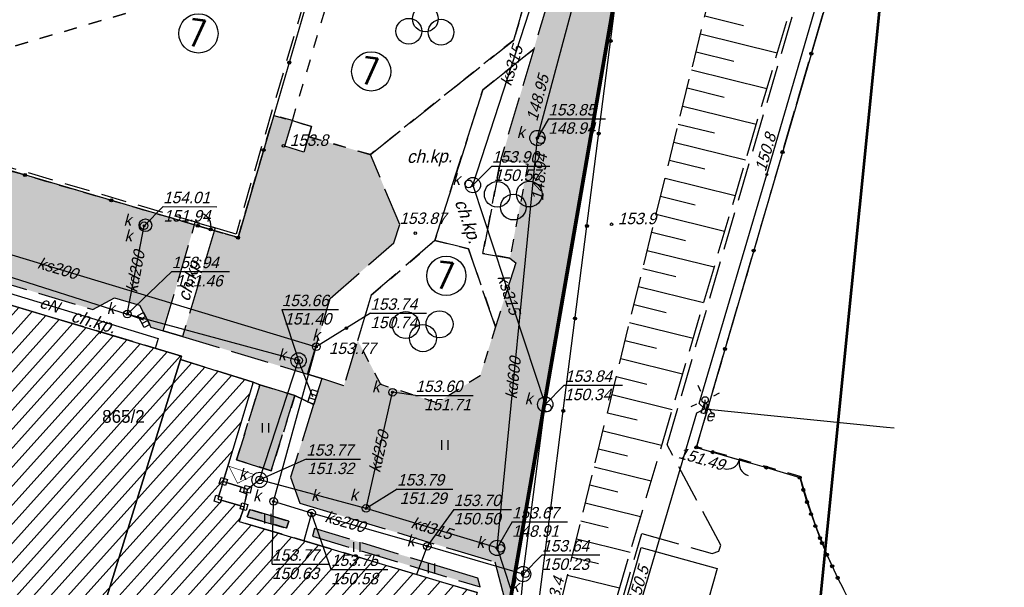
# Model space of a CAD drawing. Extents: x 88043 to 202646, y -79156 to -1177.
# Tile 42 of 54: x 159315 to 167052, y -34045 to -29590. Entities that reach past the tile are written whole.
import ezdxf

# ---------------------------------------------------------------- set-up
doc = ezdxf.new("R2010")
doc.units = ezdxf.units.DM
doc.header["$MEASUREMENT"] = 0
for name, pattern in [('4001', [0]), ('4002', [2, 1, -1]), ('4003', [3, 2, -1]), ('4004', [4, 3, -1]), ('HIDDEN2', [4.7625, 3.175, -1.5875])]:
    doc.linetypes.add(name, pattern=pattern)
doc.layers.get('0').update_dxf_attribs({"color": 11})
for name, color, linetype in [('1343_slup_wiaty', 7, 'Continuous'), ('Budynki', 1, 'Continuous'), ('DROGI', 6, 'Continuous'), ('Dzialki', 7, 'Continuous'), ('Elementy_budynkow', 1, 'Continuous'), ('HATCH', 8, 'Continuous'), ('Linie_napowietrzne', 1, 'Continuous'), ('ODGIK_1', 7, 'Continuous'), ('Ogrodzenia', 9, 'Continuous'), ('OPIS PROJ', 2, 'Continuous'), ('PROJEKTY', 1, 'Continuous'), ('Roslinnosc', 3, 'Continuous'), ('Rzezba', 8, 'Continuous'), ('Uz_Energia', 1, 'Continuous'), ('Uz_Kanalizacja', 9, 'Continuous'), ('UZYTKI', 7, 'Continuous')]:
    doc.layers.add(name, color=color, linetype=linetype)
doc.layers.add('area', color=6, linetype='Continuous', plot=False)
doc.layers.add('ZIELEN', color=82, linetype='Continuous', lineweight=0)
doc.styles.add('romans', font='romans.shx', dxfattribs={"width": 0.8})

# ---------------------------------------------------------------- blocks, each defined once
blk = doc.blocks.new('1281')
at = {"layer": 'Ogrodzenia', "color": 174, "linetype": 'Continuous'}
for radius in [0.24, 0.16, 0.08]:
    blk.add_circle((0, 0), radius, dxfattribs=at)
blk = doc.blocks.new('2283')
at = {"layer": 'Ogrodzenia', "color": 174, "linetype": 'Continuous'}
blk.add_line((0, 0), (0, 1), dxfattribs=at)
blk = doc.blocks.new('1283')
at = {"layer": 'Ogrodzenia', "color": 174, "linetype": 'Continuous'}
for centre, start, end in [((0, 2), -90, 0), ((0, -2), 0, 90)]:
    blk.add_arc(centre, 2, start, end, dxfattribs=at)
blk = doc.blocks.new('1812')
at = {"layer": 'Rzezba', "color": 8, "linetype": 'Continuous'}
blk.add_circle((0, 0), 0.2, dxfattribs=at)
blk = doc.blocks.new('1722')
at = {"layer": 'Uz_Kanalizacja', "color": 9, "linetype": 'Continuous'}
blk.add_circle((0, 0), 0.6, dxfattribs=at)
blk = doc.blocks.new('1728')
at = {"layer": 'Uz_Kanalizacja', "color": 7, "linetype": 'Continuous'}
for p, q in [((-1.05, 0.5), (1.05, 0.5)), ((-1.05, -0.5), (-1.05, 0.5)), ((-0.35, 0.5), (-0.35, -0.5)), ((0.35, 0.5), (0.35, -0.5)), ((1.05, 0.5), (1.05, -0.5)), ((1.05, -0.5), (-1.05, -0.5))]:
    blk.add_line(p, q, dxfattribs=at)
blk = doc.blocks.new('1811')
at = {"layer": 'Rzezba', "color": 8, "linetype": 'Continuous'}
blk.add_circle((0, 0), 0.2, dxfattribs=at)
blk = doc.blocks.new('1363')
at = {"layer": 'Linie_napowietrzne', "color": 174, "linetype": 'Continuous'}
for p, q in [((0, 1.5), (0, 2.5)), ((-1.5, 0), (-2.5, 0)), ((1.5, 0), (2.5, 0)), ((0, -1.5), (0, -2.5))]:
    blk.add_line(p, q, dxfattribs=at)
blk = doc.blocks.new('1766')
at = {"layer": 'Uz_Energia', "color": 1, "linetype": 'Continuous'}
for radius in [0.16, 0.08]:
    blk.add_circle((0, 0), radius, dxfattribs=at)
blk = doc.blocks.new('2472')
at = {"layer": 'Roslinnosc', "color": 3, "linetype": 'Continuous'}
for centre in [(0.16, 0.7), (0, 0.5), (0.16, 0.3)]:
    blk.add_circle(centre, 0.16, dxfattribs=at)
blk = doc.blocks.new('1361')
at = {"layer": 'Linie_napowietrzne', "color": 174, "linetype": 'Continuous'}
blk.add_circle((0, 0), 0.5, dxfattribs=at)
blk = doc.blocks.new('2284')
at = {"layer": 'Ogrodzenia', "color": 174, "linetype": 'Continuous'}
blk.add_line((0, 0), (0, 1), dxfattribs=at)
blk = doc.blocks.new('1284')
at = {"layer": 'Ogrodzenia', "color": 174, "linetype": 'Continuous'}
blk.add_arc((0, 2), 2, -90, 0, dxfattribs=at)
blk = doc.blocks.new('1726')
at = {"layer": 'Uz_Kanalizacja', "color": 9, "linetype": 'Continuous'}
for radius in [0.16, 0.08]:
    blk.add_circle((0, 0), radius, dxfattribs=at)
blk = doc.blocks.new('1450')
at = {"layer": 'Roslinnosc', "color": 3, "linetype": 'Continuous'}
for p, q in [((-0.5, -0.75), (-0.5, 0.75)), ((0.5, -0.75), (0.5, 0.75))]:
    blk.add_line(p, q, dxfattribs=at)
blk = doc.blocks.new('1343')
at = {"layer": '1343_slup_wiaty', "color": 7, "linetype": 'Continuous'}
for p, q in [((-0.5, 0.5), (0.5, 0.5)), ((-0.5, -0.5), (-0.5, 0.5)), ((0.5, 0.5), (0.5, -0.5)), ((0.5, -0.5), (-0.5, -0.5))]:
    blk.add_line(p, q, dxfattribs=at)
blk = doc.blocks.new('mroczocza')
at = {"layer": 'Budynki', "color": 7, "linetype": '4003'}
for p, q in [((81.305, 28.197), (81.523, 28.914)), ((81.957, 29.141), (83.197, 28.738)), ((83.459, 28.287), (83.321, 27.613)), ((82.914, 27.367), (81.54, 27.765))]:
    blk.add_line(p, q, dxfattribs=at)
at = {"layer": 'Budynki', "color": 7, "linetype": '4001'}
for points in [[(63.218, 43.607, 0), (78.34, 39.08, 0), (78.26, 38.81, 0), (83.98, 37.04, 0), (81.204, 27.862, 0), (83.25, 27.27, 0), (82.868, 26.107, 0), (101.57, 20.52, 0), (99.29, 12.83, 0), (97.85, 13.25, 0), (97.228, 11.082, 0), (81.541, 15.736, 0), (79.438, 16.182, 0), (71.42, 16.83, 0), (67.613, 4.409, 0), (70.555, 3.526, 0), (69.252, -0.82, 0), (67.819, -0.391, 0), (66.255, -5.594, 0), (55.98, -2.54, 0)], [(114.45, 24.06, 0), (120.42, 22.41, 0), (118.38, 15.19, 0), (112.42, 16.88, 0), (114.45, 24.06, 0)]]:
    blk.add_polyline3d(points, dxfattribs=at)
at = {"layer": 'DROGI', "color": 8, "linetype": '4004'}
for p, q in [((136.58, 92.87), (118.78, 31.92)), ((116.49, 32.13), (128.428, 72.965, 150.907)), ((104.44, 63.9), (106.55, 70.98)), ((108.32, 71), (106.02, 63.19)), ((93.18, 54.91), (104.44, 63.9)), ((106.02, 63.19), (102.02, 59.99)), ((102.02, 59.99), (106.02, 63.19)), ((106.02, 63.19), (103.43, 54.56)), ((102.02, 59.99), (98.24, 48.17)), ((98.24, 48.17), (102.02, 59.99)), ((86.46, 55.57), (87.05, 57.57)), ((87.05, 57.57), (88.54, 57.11)), ((88.54, 57.11), (88.32, 56.31)), ((88.32, 56.31), (87.96, 55.11)), ((87.96, 55.11), (86.46, 55.57)), ((95.49, 49.42), (93.18, 54.91)), ((103.43, 54.56), (102.02, 47.15)), ((76.91, 41.07), (79.42, 49.61)), ((79.42, 49.61), (80.98, 49.15)), ((80.98, 49.15), (78.42, 40.63)), ((95.02, 47.98), (95.49, 49.42)), ((90.03, 43.61), (95.02, 47.98)), ((98.24, 48.17), (93.25, 43.86)), ((100.88, 47.52), (98.24, 48.17)), ((55.61, 47.48, 154.141), (71.38, 42.75, 153.951)), ((103.01, 41.39), (100.88, 47.52)), ((102.02, 47.15), (104.14, 46.78)), ((104.6, 46.42), (103.01, 41.39)), ((104.14, 46.78), (104.6, 46.42)), ((78.34, 39.08), (63.218, 43.607)), ((71.38, 42.75, 153.951), (73.08, 43.67, 153.951)), ((73.08, 43.67, 153.951), (75.04, 43.1, 153.941)), ((88.235, 37.661), (90.03, 43.61)), ((93.25, 43.86), (91.09, 36.75)), ((75.04, 43.1, 153.941), (75.93, 41.36, 153.881)), ((75.93, 41.36, 153.881), (76.91, 41.07)), ((78.42, 40.63), (76.91, 41.07)), ((76.91, 41.07), (78.42, 40.63)), ((78.42, 40.63), (88.235, 37.661)), ((78.26, 38.81), (78.34, 39.08)), ((83.98, 37.04), (78.26, 38.81)), ((89.37, 37.32), (88.235, 37.661)), ((88.235, 37.661), (89.37, 37.32, 153.711)), ((89.37, 37.32, 153.711), (88.72, 35.28, 153.711)), ((91.09, 36.75), (89.37, 37.32)), ((81.624, 29.249), (83.98, 37.04)), ((84.5, 36.84, 153.831), (82.67, 30.95, 153.771)), ((83.98, 37.04), (84.5, 36.84, 153.831)), ((84.5, 36.84, 153.831), (83.98, 37.04)), ((87.25, 35.99, 153.751), (84.5, 36.84, 153.831)), ((85.38, 30.08, 153.751), (87.25, 35.99, 153.751)), ((87.25, 35.99, 153.751), (88.72, 35.28, 153.711)), ((88.72, 35.28, 153.711), (87.25, 35.99, 153.751)), ((88.72, 35.28, 153.711), (86.91, 29.59, 153.731)), ((120.72, 24.24), (116.49, 32.13)), ((118.78, 31.92), (120.08, 31.55)), ((82.67, 30.95, 153.771), (85.38, 30.08, 153.751)), ((120.08, 31.55), (124.29, 30.34)), ((124.29, 30.34), (126.91, 29.55)), ((86.91, 29.59, 153.731), (87.64, 27.55, 153.751)), ((126.91, 29.55), (127.186, 28.589)), ((83.05, 28.8), (81.624, 29.249)), ((83.53, 28.63), (83.05, 28.8)), ((83.25, 27.27), (83.53, 28.63)), ((127.186, 28.589), (127.483, 27.634)), ((82.868, 26.107), (83.25, 27.27)), ((87.64, 27.55, 153.751), (99.79, 23.87)), ((127.483, 27.634), (127.801, 26.686)), ((83.7, 27.06, 153.791), (83.51, 26.48, 153.811)), ((83.51, 26.48, 153.811), (86.6, 25.58, 153.811)), ((86.76, 26.14, 153.771), (83.7, 27.06, 153.791)), ((127.801, 26.686), (128.141, 25.745)), ((101.57, 20.52), (82.868, 26.107)), ((86.6, 25.58, 153.811), (86.76, 26.14, 153.771)), ((88.78, 25.55, 153.761), (88.62, 24.96, 153.791)), ((99.21, 22.39, 153.691), (88.78, 25.55, 153.761)), ((128.141, 25.745), (128.501, 24.813)), ((88.62, 24.96, 153.791), (101.806, 20.972)), ((111.65, 15.45), (114.5, 25.17)), ((114.5, 25.17), (120.03, 23.59)), ((128.501, 24.813), (128.66, 24.42)), ((120.55, 23.79), (120.72, 24.24)), ((128.66, 24.42), (129.05, 23.499)), ((99.79, 23.87), (102.97, 22.94, 153.671)), ((120.03, 23.59), (120.55, 23.79)), ((129.05, 23.499), (129.461, 22.587)), ((102.97, 22.94, 153.671), (105.76, 11.97, 153.441)), ((129.461, 22.587), (129.891, 21.685)), ((101.63, 21.66, 153.661), (99.21, 22.39, 153.691)), ((129.891, 21.685), (130.342, 20.792)), ((101.806, 20.972), (101.63, 21.66, 153.661))]:
    blk.add_line(p, q, dxfattribs=at)
at = {"layer": 'DROGI', "color": 8, "linetype": '4001'}
blk.add_polyline3d([(83.05, 28.8, 0), (83.53, 28.63, 0), (83.41, 28.29, 0), (82.93, 28.46, 0), (83.05, 28.8, 0)], dxfattribs=at)
at = {"layer": 'Dzialki', "color": 7, "linetype": '4001'}
for p, q in [((114.23, 77.83), (103.51, 16.11)), ((103.51, 16.11), (114.23, 77.83))]:
    blk.add_line(p, q, dxfattribs=at)
at = {"layer": 'Elementy_budynkow', "color": 7, "linetype": '4001'}
for points in [[(67.613, 4.409, 0), (67.458, 3.904, 0), (54.67, 7.73, 0), (45.98, 10.33, 0), (47.72, 16.09, 0), (43.41, 17.38, 0), (50.566, 41.132, 0), (54.878, 39.839, 0), (56.606, 45.586, 0), (78.34, 39.08, 0), (78.26, 38.81, 0), (71.42, 16.83, 0), (67.613, 4.409, 0)], [(71.42, 16.83, 0), (78.26, 38.81, 0), (83.98, 37.04, 0), (81.204, 27.862, 0), (83.25, 27.27, 0), (82.868, 26.107, 0), (101.57, 20.52, 0), (99.29, 12.83, 0), (97.85, 13.25, 0), (97.228, 11.082, 0), (81.541, 15.736, 0), (79.438, 16.182, 0), (71.42, 16.83, 0)]]:
    blk.add_polyline3d(points, dxfattribs=at)
at = {"layer": 'ODGIK_1', "color": 3, "linetype": '4001', "lineweight": 53}
blk.add_polyline3d([(-27.84, 12.071, 0), (-6.445, 84.288, 0), (-4.9, 88.047, 0), (-2.626, 91.417, 0), (0.284, 94.248, 0), (26.977, 115.506, 0), (30.197, 117.589, 0), (33.738, 119.022, 0), (37.501, 119.759, 0), (41.334, 119.763, 0), (45.086, 119.039, 0), (119.877, 97.023, 0), (123.539, 95.541, 0), (126.841, 93.358, 0), (129.646, 90.579, 0), (131.857, 87.296, 0), (133.367, 83.652, 0), (134.141, 79.778, 0), (134.132, 75.826, 0), (127.805, 12.99, 0)], dxfattribs=at)
at = {"layer": 'Ogrodzenia', "color": 184, "linetype": '4001'}
for p, q in [((108.33, 34.79), (113.92, 78.33)), ((90.82, 75.86), (82.78, 48.39)), ((130.08, 70.56), (118.78, 31.92)), ((79.62, 49.32), (45.69, 59.27)), ((82.78, 48.39), (80.62, 49.03)), ((106.396, 19.503), (108.33, 34.79)), ((118.78, 31.92), (120.08, 31.55)), ((124.29, 30.34), (126.91, 29.55)), ((126.91, 29.55), (127.186, 28.589)), ((127.186, 28.589), (127.483, 27.634)), ((127.483, 27.634), (127.801, 26.686)), ((127.801, 26.686), (128.141, 25.745)), ((128.141, 25.745), (128.501, 24.813)), ((128.501, 24.813), (128.66, 24.42)), ((128.66, 24.42), (129.05, 23.499)), ((129.05, 23.499), (129.461, 22.587)), ((129.461, 22.587), (129.891, 21.685)), ((129.891, 21.685), (130.342, 20.792))]:
    blk.add_line(p, q, dxfattribs=at)
at = {"layer": 'PROJEKTY', "color": 14, "linetype": 'Continuous'}
blk.add_circle((75.505, 49.359), 0.5, dxfattribs=at)
at = {"layer": 'Roslinnosc', "color": 104, "linetype": '4002'}
for points in [[(130.626, 20.275, 0), (130.163, 21.161, 0), (129.723, 22.059, 0), (129.48, 22.58, 0), (129.081, 23.497, 0), (128.701, 24.422, 0), (128.34, 25.355, 0), (128.11, 25.98, 0), (127.781, 26.924, 0), (127.47, 27.875, 0), (127.179, 28.832, 0), (126.95, 29.64, 0), (118.82, 31.96, 151.492), (130.63, 72.4, 0)], [(92.38, 75.68, 0), (99.64, 73.54, 0), (99.51, 73.05, 0), (106.55, 70.98, 0), (104.44, 63.9, 0), (93.18, 54.91, 0), (88.32, 56.31, 0), (88.54, 57.11, 0), (87.05, 57.57, 0), (92.38, 75.68, 0)], [(103.43, 54.56, 0), (105.55, 54.16, 0), (104.14, 46.78, 0), (102.02, 47.15, 0), (103.43, 54.56, 0)], [(98.24, 48.17, 0), (100.88, 47.52, 0), (103.01, 41.39, 0), (101.8, 37.54, 0), (98.41, 35.42, 0), (94, 36.86, 0), (92.18, 40.32, 0), (93.25, 43.86, 0), (98.24, 48.17, 0)], [(84.5, 36.84, 153.831), (87.25, 35.99, 153.751), (85.38, 30.08, 153.751), (82.67, 30.95, 153.771), (84.5, 36.84, 153.831)], [(83.7, 27.06, 153.791), (86.76, 26.14, 153.771), (86.6, 25.58, 153.811), (83.51, 26.48, 153.811), (83.7, 27.06, 153.791)]]:
    blk.add_polyline3d(points, dxfattribs=at)
at = {"layer": 'Roslinnosc', "color": 7, "linetype": '4003'}
blk.add_polyline3d([(48.18, 88.15, 0), (90.53, 75.69, 0), (82.62, 48.67, 0), (40.22, 61.13, 0), (48.18, 88.15, 0)], dxfattribs=at)
at = {"layer": 'Rzezba', "color": 8, "linetype": '4001'}
for p, q in [((119.461, 65.8), (122.508, 65.051)), ((119.113, 64.384), (125.143, 62.902)), ((118.765, 62.968), (121.747, 62.235)), ((118.417, 61.552), (124.317, 60.102)), ((118.069, 60.136), (120.986, 59.419)), ((117.721, 58.719), (123.491, 57.302)), ((117.373, 57.303), (120.226, 56.603)), ((117.025, 55.887), (122.665, 54.502)), ((116.677, 54.471), (119.465, 53.787)), ((116.329, 53.055), (121.839, 51.702)), ((115.982, 51.639), (118.704, 50.97)), ((115.634, 50.223), (121.013, 48.902)), ((115.286, 48.807), (117.943, 48.154)), ((114.938, 47.391), (120.187, 46.101)), ((114.59, 45.975), (117.182, 45.338)), ((114.242, 44.559), (119.361, 43.301)), ((113.894, 43.143), (116.421, 42.522)), ((113.546, 41.727), (118.535, 40.501)), ((113.198, 40.311), (115.66, 39.706)), ((112.851, 38.895), (117.71, 37.701)), ((112.503, 37.479), (114.9, 36.89)), ((112.155, 36.063), (116.884, 34.901)), ((111.807, 34.647), (114.139, 34.074)), ((111.459, 33.231), (116.058, 32.101)), ((111.111, 31.814), (113.378, 31.258)), ((110.763, 30.398), (115.232, 29.301)), ((110.415, 28.982), (112.617, 28.441)), ((110.067, 27.566), (114.406, 26.5)), ((109.719, 26.15), (111.856, 25.625)), ((109.372, 24.734), (113.58, 23.7)), ((109.024, 23.318), (111.095, 22.809)), ((108.676, 21.902), (112.754, 20.9))]:
    blk.add_line(p, q, dxfattribs=at)
at = {"layer": 'Rzezba', "color": 8, "linetype": '4004'}
blk.add_polyline3d([(108.01, 16.41, 153.481), (107.98, 19.07, 153.424), (121.2, 72.88, 153.66), (123.44, 74.41, 0), (124.6, 74.09, 0), (128.136, 73.05, 0), (128.13, 73.03, 0), (110.53, 13.36, 151.238), (108.01, 16.41, 153.481)], dxfattribs=at)
at = {"layer": 'Uz_Energia', "color": 1, "linetype": '4001'}
for p, q in [((124.32, 53.34), (130.06, 72.97)), ((119.02, 35.38), (124.32, 53.34)), ((54.49, 47.16, 153.351), (76.509, 40.474, 153.111)), ((76.509, 40.474, 153.111), (76.277, 39.698)), ((119.47, 34.95), (119.48, 35.65)), ((119.47, 34.95), (118.8, 34.61)), ((119.47, 34.95), (119.02, 35.38)), ((119.47, 34.95), (133.74, 33.51)), ((118.8, 34.61), (114.33, 19.47)), ((133.74, 33.51), (134.33, 33.46))]:
    blk.add_line(p, q, dxfattribs=at)
blk.add_polyline3d([(119.42, 35.39, 0), (119.67, 35.31, 0), (119.43, 34.55, 0), (119.18, 34.63, 0), (119.42, 35.39, 0)], dxfattribs=at)
at = {"layer": 'Uz_Kanalizacja', "color": 14, "linetype": '4001'}
for p, q in [((101.23, 52.51, 153.881), (107.339, 71.318, 150.374)), ((106.3, 56.21, 153.451), (110.41, 71.47, 150.231)), ((103.13, 24.03, 153.391), (106.3, 56.21, 153.451)), ((101.23, 52.51, 153.881), (106.915, 35.299, 153.851)), ((50.67, 49.79, 154.191), (74.08, 42.39, 153.941)), ((74.08, 42.39, 153.941), (75.4, 49.32, 154.011)), ((60.39, 48.44, 154.041), (88.93, 39.82, 153.451)), ((75.38, 41.92, 153.911), (74.08, 42.39, 153.941)), ((87.54, 38.75, 153.661), (74.08, 42.39, 153.941)), ((85.57, 27.68, 153.771), (88.93, 39.82, 153.451)), ((84.47, 29.37, 153.771), (87.54, 38.75, 153.661)), ((88.66, 35.89, 153.721), (87.54, 38.75, 153.661)), ((92.84, 27.13, 153.791), (94.92, 36.25, 153.601)), ((105.18, 21.98, 153.431), (106.915, 35.299, 153.851)), ((84.47, 29.37, 153.771), (83.53, 28.63)), ((92.84, 27.13, 153.791), (84.47, 29.37, 153.771)), ((88.56, 26.77, 153.761), (85.57, 27.68, 153.771)), ((103.13, 24.03, 153.391), (92.84, 27.13, 153.791)), ((88.56, 26.77, 153.761), (87.946, 24.59)), ((97.65, 24.16, 153.701), (88.56, 26.77, 153.761)), ((97.65, 24.16, 153.701), (96.794, 21.947)), ((105.18, 21.98, 153.431), (97.65, 24.16, 153.701)), ((103.13, 24.03, 153.391), (106.42, 14.18, 153.041)), ((105.18, 21.98, 153.431), (104.442, 13.851, 153.482))]:
    blk.add_line(p, q, dxfattribs=at)
at = {"layer": 'Uz_Kanalizacja', "color": 14, "linetype": 'Continuous'}
for p, q in [((107.164, 57.709), (106.3, 56.21)), ((107.164, 57.709), (111.657, 57.707)), ((102.73, 54.01), (101.23, 52.51)), ((102.73, 54.01), (107.283, 54.008)), ((76.9, 50.82), (75.4, 49.32)), ((76.9, 50.82), (81.118, 50.818)), ((77.579, 45.725), (74.08, 42.39)), ((77.579, 45.725), (82.106, 45.723)), ((86.218, 42.739), (90.686, 42.737)), ((86.218, 42.739), (87.539, 38.752)), ((93.177, 42.453), (88.93, 39.82)), ((93.177, 42.453), (97.579, 42.451)), ((108.415, 36.799), (106.915, 35.299)), ((108.415, 36.799), (112.981, 36.797)), ((96.727, 36.002), (94.92, 36.25)), ((96.727, 36.002), (101.257, 36)), ((88.143, 30.998), (84.47, 29.37)), ((88.143, 30.998), (92.403, 30.996)), ((95.28, 28.654), (92.84, 27.13)), ((95.28, 28.654), (99.667, 28.652)), ((85.45, 22.759), (85.57, 27.68)), ((90.094, 22.346), (88.56, 26.77)), ((99.733, 27.048), (97.65, 24.16)), ((99.733, 27.048), (104.263, 27.046)), ((104.308, 26.075), (103.13, 24.03)), ((104.308, 26.075), (108.672, 26.073)), ((106.68, 23.48), (105.18, 21.98)), ((106.68, 23.48), (111.205, 23.478)), ((85.45, 22.759), (89.98, 22.757)), ((90.094, 22.346), (94.552, 22.344))]:
    blk.add_line(p, q, dxfattribs=at)
for centre, radius in [((106.3, 56.21), 0.6), ((106.56, 56.07), 0.3), ((100.91, 52.61), 0.3), ((101.23, 52.51), 0.6), ((88.93, 39.82), 0.3), ((87.54, 38.75), 0.6), ((87.54, 38.75), 0.3), ((106.915, 35.299), 0.6), ((107.08, 35.02), 0.3), ((84.47, 29.37), 0.6), ((84.47, 29.37), 0.3), ((103.13, 24.03), 0.6), ((103.411, 23.996), 0.3), ((105.18, 21.98), 0.6), ((105.353, 22.003), 0.3)]:
    blk.add_circle(centre, radius, dxfattribs=at)
at = {"layer": 'UZYTKI', "color": 184, "linetype": '4002'}
for points in [[(114.23, 77.83, 0), (103.51, 16.11, 0), (107.9, 15, 0), (96, -33.96, 0), (82.74, -35.68, 0), (7.04, -20.99, 0), (-2.8, -23.22, 0), (-5.03, -23.58, 0), (-12.61, -21.82, 0), (-17.72, -24.17, 0), (-8.66, 6.39, 0), (-35.88, 13.37, 0)], [(48.03, 88.43, 0), (39.92, 60.95, 0), (42.39, 60.232, 0), (45.691, 59.265, 0), (79.621, 49.319, 0), (80.619, 49.027, 0), (82.78, 48.39, 0), (85.583, 57.988, 0), (87.05, 57.57, 0), (88.54, 57.11, 0), (88.32, 56.31, 0), (93.18, 54.91, 0), (104.44, 63.9, 0), (106.55, 70.98, 0)], [(114.23, 77.83, 0), (-19.129, 38.638, 0), (-12.872, 61.006, 0), (-15.67, 61.03, 0), (-18.92, 61.5, 0), (-22.6, 62.34, 0), (-46.45, 68.99, 0)], [(-52.686, 47.919, 0), (-19.129, 38.638, 0), (114.23, 77.83, 0)], [(152.92, 190.36, 0), (261.67, 158.56, 0), (266.08, 148.74, 0), (267.87, 132.51, 0), (266.08, 118, 0), (257.8, 95.94, 0), (214.25, -0.49, 0), (207.55, -15.12, 0), (208.66, -27.08, 0), (211.68, -33.93, 0), (210.74, -46.31, 0), (188.14, -37.47, 0), (179.31, -35.77, 0), (151.99, -26.69, 0), (96, -33.96, 0), (107.9, 15, 0), (103.51, 16.11, 0), (114.23, 77.83, 0), (114.34, 78.15, 0), (135.21, 138.84, 0), (152.92, 190.36, 0)], [(106.55, 70.98, 0), (104.44, 63.9, 0), (93.18, 54.91, 0), (88.32, 56.31, 0), (88.54, 57.11, 0), (87.05, 57.57, 0), (85.583, 57.988, 0), (82.78, 48.39, 0), (80.619, 49.027, 0), (79.621, 49.319, 0), (45.691, 59.265, 0), (42.39, 60.232, 0), (39.92, 60.95, 0), (48.03, 88.43, 0), (90.82, 75.86, 0), (92.38, 75.68, 0), (99.64, 73.54, 0), (99.51, 73.05, 0), (106.55, 70.98, 0)]]:
    blk.add_polyline3d(points, dxfattribs=at)
at = {"layer": 'Budynki', "color": 7, "xscale": 0.4999999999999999, "yscale": 0.4999999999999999, "zscale": 0.4999999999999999}
for p, rotation in [((81.624, 29.249), 252.008074), ((83.53, 28.63), 168.366366), ((81.204, 27.862), 343.1530670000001), ((83.25, 27.27), 73.862461)]:
    blk.add_blockref('1343', p, dxfattribs=dict(at, rotation=rotation))
at = {"layer": 'Linie_napowietrzne', "color": 184, "xscale": 0.5, "yscale": 0.5, "zscale": 0.5, "rotation": 296.109334}
blk.add_blockref('1363', (119.48, 35.65), dxfattribs=at)
at = {"layer": 'Linie_napowietrzne', "color": 184, "xscale": 0.5, "yscale": 0.5, "zscale": 0.5}
blk.add_blockref('1361', (119.48, 35.65), dxfattribs=at)
at = {"layer": 'Ogrodzenia', "color": 184, "xscale": 0.5, "yscale": 0.5, "zscale": 0.5}
for p in [(112.057, 63.817), (127.82, 62.832), (86.8, 62.125), (111.125, 56.56), (84.79, 55.257), (125.56, 55.104), (66.048, 53.3), (72.834, 51.31), (79.62, 49.32), (80.62, 49.03), (110.193, 49.303), (82.78, 48.39), (82.78, 48.39), (123.3, 47.376), (109.262, 42.047), (121.04, 39.648), (108.33, 34.79), (108.33, 34.79), (118.78, 31.92), (118.78, 31.92), (120.08, 31.55), (124.29, 30.34), (126.91, 29.55), (126.91, 29.55), (127.186, 28.589), (127.186, 28.589), (107.363, 27.146), (127.483, 27.634), (127.483, 27.634), (127.801, 26.686), (127.801, 26.686), (128.141, 25.745), (128.141, 25.745), (128.501, 24.813), (128.501, 24.813), (128.66, 24.42), (128.66, 24.42), (129.05, 23.499), (129.05, 23.499), (129.461, 22.587), (129.461, 22.587), (129.891, 21.685), (129.891, 21.685)]:
    blk.add_blockref('1281', p, dxfattribs=at)
for name, p, rotation in [('1284', (80.62, 49.03), 73.82784099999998), ('1283', (122.185, 30.945), 253.964771)]:
    blk.add_blockref(name, p, dxfattribs=dict(at, rotation=rotation))
at = {"layer": 'Ogrodzenia', "color": 184, "xscale": 0.5}
for name, p, yscale, rotation in [('2284', (80.62, 49.03), 1.041201, 73.82784099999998), ('2283', (120.08, 31.55), 4.380433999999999, 253.964771)]:
    blk.add_blockref(name, p, dxfattribs=dict(at, yscale=yscale, rotation=rotation))
at = {"layer": 'Roslinnosc', "color": 104}
for p, xscale, yscale, rotation in [((94.336, 65.66), 6.324007, 6.324007, 268.233011), ((107.565, 50.807), 6.30714, 6.30714, 90.38154200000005), ((100.624, 40.576), 6.628883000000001, 6.628883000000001, 91.36577899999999)]:
    blk.add_blockref('2472', p, dxfattribs=dict(at, xscale=xscale, yscale=yscale, rotation=rotation))
at = {"layer": 'Roslinnosc', "color": 104, "xscale": 0.5, "yscale": 0.5, "zscale": 0.5}
for p in [(84.96, 33.46), (84.96, 33.46), (99.039, 32.104), (85.135, 26.32), (85.135, 26.32), (92.132, 24.102), (98.002, 22.428)]:
    blk.add_blockref('1450', p, dxfattribs=at)
at = {"layer": 'Rzezba', "color": 8, "xscale": 0.5, "yscale": 0.5, "zscale": 0.5}
for name, p in [('1812', (86.35, 55.59, 153.761)), ('1812', (112.13, 49.44, 153.9)), ('1811', (96.71, 48.74, 153.871)), ('1811', (91.29, 41.28, 153.771)), ('1811', (118.82, 31.96, 151.492))]:
    blk.add_blockref(name, p, dxfattribs=at)
at = {"layer": 'Uz_Energia', "color": 1, "xscale": 0.5, "yscale": 0.5, "zscale": 0.5}
blk.add_blockref('1766', (124.32, 53.34), dxfattribs=at)
at = {"layer": 'Uz_Kanalizacja', "color": 14, "xscale": 0.5, "yscale": 0.5, "zscale": 0.5}
for name, p in [('1726', (106.3, 56.21, 153.451)), ('1726', (101.23, 52.51, 153.881)), ('1722', (75.4, 49.32, 154.011)), ('1726', (75.4, 49.32, 154.011)), ('1722', (74.08, 42.39, 153.941)), ('1726', (74.08, 42.39, 153.941)), ('1726', (88.93, 39.82, 153.451)), ('1726', (87.54, 38.75, 153.661)), ('1722', (94.92, 36.25, 153.601)), ('1726', (94.92, 36.25, 153.601)), ('1726', (106.915, 35.299, 153.851)), ('1726', (84.47, 29.37, 153.771)), ('1722', (85.57, 27.68, 153.771)), ('1726', (85.57, 27.68, 153.771)), ('1722', (92.84, 27.13, 153.791)), ('1726', (92.84, 27.13, 153.791)), ('1722', (88.56, 26.77, 153.761)), ('1726', (88.56, 26.77, 153.761)), ('1722', (97.65, 24.16, 153.701)), ('1726', (97.65, 24.16, 153.701)), ('1726', (103.13, 24.03, 153.391)), ('1726', (105.18, 21.98, 153.431))]:
    blk.add_blockref(name, p, dxfattribs=at)
at = {"layer": 'Uz_Kanalizacja', "color": 7}
for p, xscale, yscale, zscale, rotation in [((75.38, 41.92, 153.911), 0.5, 0.5, 0.5, 297.127312), ((88.66, 35.89, 153.721), 0.4999999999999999, 0.4999999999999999, 0.4999999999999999, 252.081397)]:
    blk.add_blockref('1728', p, dxfattribs=dict(at, xscale=xscale, yscale=yscale, zscale=zscale, rotation=rotation))
at = {"layer": 'DROGI', "color": 8, "oblique": 15}
for rotation, p in [(0.68962, (96.053, 54.25)), (289.16089, (99.793, 51.203)), (73.31001, (78.924, 43.308)), (343.7847, (69.587, 41.83))]:
    blk.add_text('ch.kp.', height=1, rotation=rotation, dxfattribs=at).set_placement(p)
at = {"layer": 'Dzialki', "color": 7}
blk.add_text('865/2', height=1, dxfattribs=at).set_placement((72.104, 33.856))
at = {"layer": 'Rzezba', "color": 8, "oblique": 15}
for s, p in [('153.8', (86.85, 55.59)), ('153.87', (95.466, 49.46)), ('153.9', (112.63, 49.44)), ('153.77', (89.921, 39.253))]:
    blk.add_text(s, height=0.9, dxfattribs=at).set_placement(p)
for s, rotation, p in [('151.49', 344.14264, (117.322, 31.096)), ('153.4', 76.20913, (107.697, 18.677))]:
    blk.add_text(s, height=0.9, rotation=rotation, dxfattribs=at).set_placement(p)
at = {"layer": 'Uz_Energia', "color": 1, "oblique": 15}
for s, rotation, p in [('150.8', 73.74621, (124.235, 53.518)), ('eN', 343.00081, (67.118, 42.923)), ('e', 359.97, (119.519, 33.971)), ('150.5', 73.40331, (114.236, 19.569))]:
    blk.add_text(s, height=0.9, rotation=rotation, dxfattribs=at).set_placement(p)
at = {"layer": 'Uz_Kanalizacja', "color": 14, "oblique": 15}
for s, rotation, p in [('ks315', 72.24318, (104.218, 60.23)), ('148.95', 74.92612, (106.28, 57.469)), ('153.85', 359.97, (107.164, 57.979)), ('148.94', 359.97, (107.163, 56.539)), ('k', 359.97, (104.685, 56.21)), ('153.90', 359.97, (102.73, 54.28)), ('148.94', 84.96429, (106.748, 51.247)), ('k', 359.97, (99.615, 52.51)), ('150.57', 359.97, (102.886, 52.84)), ('154.01', 359.97, (76.9, 51.09)), ('k', 359.97, (73.785, 49.32)), ('151.94', 359.97, (76.932, 49.65)), ('kd200', 78.97654, (74.843, 44.033)), ('ks200', 343.18671, (66.955, 46.014)), ('153.94', 359.97, (77.579, 45.995)), ('151.46', 359.97, (77.887, 44.555)), ('ks315', 288.27901, (103.136, 45.305)), ('k', 359.97, (72.465, 42.39)), ('153.66', 359.97, (86.218, 43.009)), ('153.74', 359.97, (93.177, 42.723)), ('151.40', 359.97, (86.425, 41.569)), ('150.74', 359.97, (93.176, 41.283)), ('k', 359.97, (88.6, 40.294)), ('k', 359.97, (85.925, 38.75)), ('kd600', 84.1722, (104.679, 35.697)), ('153.84', 359.97, (108.476, 37.069)), ('k', 359.97, (93.305, 36.25)), ('153.60', 359.97, (96.727, 36.272)), ('150.34', 359.97, (108.414, 35.629)), ('151.71', 359.97, (97.393, 34.832)), ('k', 359.97, (105.3, 35.299)), ('kd250', 77.29112, (93.936, 29.891)), ('153.77', 359.97, (88.143, 31.268)), ('k', 359.97, (82.855, 29.37)), ('151.32', 359.97, (88.213, 29.828)), ('153.79', 359.97, (95.28, 28.924)), ('k', 359.97, (83.955, 27.68)), ('k', 359.97, (88.524, 27.716)), ('k', 359.97, (91.566, 27.745)), ('151.29', 359.97, (95.487, 27.484)), ('153.70', 359.97, (99.733, 27.318)), ('153.67', 359.97, (104.308, 26.345)), ('ks200', 344.06295, (89.535, 26.096)), ('kd315', 342.74914, (96.3, 25.632)), ('150.50', 359.97, (99.732, 25.878)), ('148.91', 359.97, (104.307, 24.905)), ('k', 359.97, (96.035, 24.16)), ('k', 359.97, (101.515, 24.03)), ('153.64', 359.97, (106.68, 23.75)), ('153.77', 359.97, (85.45, 23.029)), ('153.75', 359.97, (90.094, 22.616)), ('150.23', 359.97, (106.679, 22.31)), ('150.63', 359.97, (85.449, 21.589)), ('150.58', 359.97, (90.093, 21.176)), ('k', 359.97, (104.224, 20.585))]:
    blk.add_text(s, height=0.9, rotation=rotation, dxfattribs=at).set_placement(p)
blk.add_text('k', height=0.9, dxfattribs=at).set_placement((73.855, 48.088))

msp = doc.modelspace()

# ---------------------------------------------------------------- hatches: boundary and pattern name
at = {"layer": 'HATCH', "linetype": 'Continuous', "lineweight": 0}
h = msp.add_hatch(dxfattribs=at)
h.set_pattern_fill('ANSI31', color=256, scale=800, angle=3, style=0)
h.paths.add_polyline_path([(159378.42, -36699.039), (159534.82, -36178.739), (159678.12, -36221.639), (159808.42, -35787.039), (159514.22, -35698.739), (159894.92, -34456.639), (160696.72, -34521.439), (160907.02, -34566.039), (160362.82, -36413.139), (161066.52, -36623.339), (160978.42, -36916.439), (160907.751, -37151.736)], flags=16)
h.paths.add_polyline_path([(153138.311, -34846.971), (152751.877, -36138.604), (154629.328, -36693.128), (160131.52, -38322.539), (161567.92, -38747.639), (162016.92, -37220.639), (161620.938, -37104.576), (161705.92, -36814.639), (161945.912, -36886.637), (162489.92, -35035.639), (162475.723, -35031.427), (162537.92, -34814.639), (162682.107, -34856.006), (162909.919, -34087.642), (161039.72, -33528.939), (161077.92, -33412.639), (160873.32, -33353.439), (161150.92, -32435.639), (160578.92, -32258.639), (160586.92, -32231.639), (158413.52, -31581.039), (158241.151, -32155.868), (157809.52, -32026.439), (157098.227, -34402.928), (157524.591, -34531.726), (157350.92, -35106.639), (158219.886, -35366.629), (158108.42, -35747.939), (158509.82, -35869.239), (158350.926, -36393.617)])
h.paths.add_polyline_path([(154072.034, -33954.033), (154075.134, -33943.885), (155806.119, -34459.641), (156184.92, -33171.639), (156015.82, -33121.139), (155749.92, -33038.639), (155783.92, -32925.639), (155519.92, -32839.639), (155484.66, -32958.799), (153692.92, -32427.639), (153302.92, -33726.639)], flags=17)
at = {"layer": 'ZIELEN', "linetype": 'Continuous', "transparency": 33554483}
h = msp.add_hatch(color=256, dxfattribs=at)
h.paths.add_polyline_path([(161756.539, -31778.097), (162254.92, -31341.639), (162301.92, -31197.639), (162070.92, -30648.639), (161584.92, -30508.639), (161551.686, -30629.487), (161398.436, -30584.279), (161460.446, -30383.419), (161311.789, -30341.001), (161030.92, -31300.639), (160844.587, -31245.714), (160594.92, -32076.639), (161576.42, -32373.539)], flags=17)
h.paths.add_polyline_path([(161477.92, -32540.639), (161202.318, -32456.244), (161019.92, -33044.639), (161290.92, -33131.639)], flags=17)
h.paths.add_polyline_path([(155266.92, -32682.639), (155390.92, -32616.639), (156741.967, -33018.653), (156781.92, -32888.639), (156000.939, -32649.433), (155114.92, -32382.639), (155305.92, -31751.639), (154204.92, -31418.639), (154351.92, -30944.639), (154334.92, -30934.639), (154074.92, -31302.639), (154037.92, -31392.639), (153761.92, -32234.639)], flags=17)
h.paths.add_polyline_path([(160488.92, -35827.639), (160856.92, -34580.639), (159925.92, -34504.639), (159607.114, -35561.686)], flags=17)
h.paths.add_polyline_path([(158098.898, -36275.929), (158127.92, -36179.639), (155037.92, -35234.639), (155003.92, -35358.639)], flags=17)
h.paths.add_polyline_path([(160937.92, -38951.639), (160975.92, -38819.639), (160058.92, -38543.639), (160111.92, -38372.639), (154636.12, -36749.039), (154494.92, -37211.639), (154512.92, -37282.639), (154540.92, -37331.639), (154579.92, -37357.639), (154639.056, -37373.409)])
h.paths.add_polyline_path([(159654.92, -36266.639), (159571.92, -36240.639), (159446.534, -36663.939), (159529.92, -36688.639)], flags=17)
h.paths.add_polyline_path([(162015.92, -36853.639), (162213.897, -36911.716), (161669.02, -38767.939), (162023.42, -38870.089), (161839.92, -38557.639), (162854.92, -35099.639), (162842.92, -35088.639), (162654.734, -35033.709), (162638.92, -35106.639), (162534.92, -35080.639)])
h.paths.add_polyline_path([(162953.92, -34122.439), (162733.92, -34858.639), (163067.92, -34950.639), (163151.92, -34897.639)], flags=17)
h.paths.add_polyline_path([(161630.92, -33584.639), (161614.92, -33643.639), (162933.52, -34042.439), (162915.92, -33973.639)], flags=17)
h.paths.add_polyline_path([(161412.612, -33581.549), (161428.852, -33525.619), (161122.92, -33433.639), (161103.92, -33491.639)], flags=17)
h.paths.add_polyline_path([(155823.568, -34566.964), (155616.508, -35243.197), (156587.92, -35540.639), (157243.212, -33381.537), (156266.92, -33092.639), (155835.92, -34526.639), (155791.722, -34513.717), (155787.641, -34527.482), (155823.572, -34527.482), (155823.572, -34566.964)], flags=17)
h.paths.add_polyline_path([(155219.883, -35054.852), (155598.027, -35162.921), (155219.663, -35050.767), (155199.92, -35115.639)], flags=17)
h.paths.add_polyline_path([(157204.92, -33012.639), (156933.206, -32936.719), (156895.649, -33065.574), (157300.92, -33184.639), (157710.92, -31818.639), (157582.92, -31773.639)], flags=17)
h.paths.add_polyline_path([(153954.79, -34337.902), (154075.134, -33943.885), (155807.618, -34460.088), (155807.784, -34459.53), (154071.879, -33942.89)], flags=17)
h.paths.add_polyline_path([(153135.292, -34863.683), (153344.056, -34156.87), (153134.604, -34863.48)], flags=17)
h.paths.add_polyline_path([(156382.979, -29553.606), (156075.952, -29464.698), (156172.911, -29130.847), (156483.076, -29220.927)], flags=16)
h.paths.add_polyline_path([(155764.92, -30222.639), (155797.225, -30117.733), (156909.261, -30457.521), (157012.072, -30121.863), (156744.012, -30041.526), (157554.366, -27300.904), (161830.863, -28555.874), (161990.92, -28571.639), (162716.92, -28785.639), (163418.901, -28991.057), (163584.92, -29039.639), (163354.92, -29820.639), (163100.516, -30684.506), (163307.92, -30723.639), (163166.92, -31461.639), (163212.92, -31497.639), (163053.92, -32000.639), (162932.92, -32385.639), (162593.92, -32597.639), (162152.92, -32453.639), (161970.575, -32106.983), (161861.92, -32464.639), (161689.284, -32409.633), (161443.92, -33180.639), (161516.92, -33384.639), (163050.833, -33849.232), (163152.496, -34248.96), (164175.92, -28356.639), (156696.92, -26154.639), (155954.92, -28819.639), (154662.117, -28456.694), (154520.92, -28959.639), (153878.92, -28779.639), (150980.92, -38556.639), (150977.55, -38571.589), (151508.92, -38315.639), (151508.92, -38172.639), (152639.92, -34421.639), (152599.92, -34032.639), (152555.92, -34017.639), (153540.92, -30748.639), (153757.92, -30809.639), (153832.22, -30555.839), (153403.756, -30427.695), (153447.754, -30277.427), (153886.32, -30405.839), (154569.92, -29854.639), (154587.12, -29859.936), (154736.72, -29322.139), (154752.92, -29326.639), (154888.298, -28841.133), (155471.52, -29003.739), (155307.92, -29584.639), (154935.92, -29476.639), (154813.02, -29929.539)])
h.paths.add_polyline_path([(154690.221, -37660.788), (154704.323, -37603.729), (154866.338, -37643.815), (154852.086, -37701.333)])
h.paths.add_polyline_path([(158056.927, -35728.641), (158155.92, -35403.639), (157286.92, -35142.639), (157458.92, -34563.639), (157085.92, -34453.639), (156816.92, -35351.639)])
h.paths.add_polyline_path([(154281.577, -37554.268), (154296.868, -37497.516), (154458.01, -37540.977), (154442.56, -37598.185)])
h.paths.add_polyline_path([(157307.981, -30209.026), (157206.92, -30549.639), (157880.92, -30759.639), (157632.92, -31606.639), (157906.92, -31685.639), (158313.92, -31391.639), (159890.92, -31864.639), (160060.92, -31772.639), (160256.92, -31829.639), (160345.92, -32003.639), (160443.92, -32032.639), (160688.043, -31199.831)])
h.paths.add_polyline_path([(155424.979, -38006.063), (155477.322, -37794.535), (154541.92, -37562.639), (154196.92, -37469.639), (154038.92, -37425.639), (153973.92, -37427.639), (153902.92, -37447.639), (153825.92, -37501.639), (153787.92, -37559.639), (153583.92, -38244.639), (153688.273, -38283.534), (161026.92, -39707.639), (162001.919, -39578.952), (162014.92, -39540.639), (162028.92, -39441.639), (162014.42, -39096.139), (161445.42, -38929.639), (161387.62, -39110.839), (161211.92, -39223.639), (159087.559, -38689.558), (157532.12, -38303.94), (157479.997, -38514.582)])

# ---------------------------------------------------------------- linework, layer by layer
at = {"color": 10, "linetype": 'HIDDEN2', "ltscale": 200, "const_width": 30}
msp.add_lwpolyline([(150980.92, -38556.639), (154026.92, -28279.639), (155954.92, -28819.639), (156696.92, -26154.639), (164175.92, -28356.639), (163103.92, -34528.639), (163542.92, -34639.639), (162352.92, -39535.639), (161026.92, -39707.639), (153456.92, -38238.639), (152249.92, -38497.639), (151491.92, -38321.639)], close=True, dxfattribs=at)
at = {"layer": 'OPIS PROJ', "color": 4, "const_width": 5, "elevation": -15419}
msp.add_lwpolyline([(161160.854, -33161.286), (160959.186, -33095.483), (161027.118, -33229.219), (161160.854, -33161.286)], dxfattribs=at)
at = {"layer": 'OPIS PROJ', "color": 4, "linetype": 'Continuous'}
for centre in [(160719.579, -29697.767, 15419), (162077.555, -29995.788, 15419), (162667.116, -31600.981, 15419)]:
    msp.add_circle(centre, 154.052, dxfattribs=at)

# ---------------------------------------------------------------- block references
at = {"layer": 'area', "xscale": 100, "yscale": 100, "zscale": 100}
msp.add_blockref('mroczocza', (152752.92, -36139.639), dxfattribs=at)

# ---------------------------------------------------------------- texts
at = {"layer": 'OPIS PROJ', "color": 4, "linetype": 'Continuous', "style": 'romans', "width": 0.75}
for p in [(160628.3, -29794.604, 15419), (161986.276, -30092.626, 15419), (162575.838, -31697.819, 15419)]:
    msp.add_text('7', height=214.102, rotation=353.1812497, dxfattribs=at).set_placement(p)

doc.saveas('drawing.dxf')
